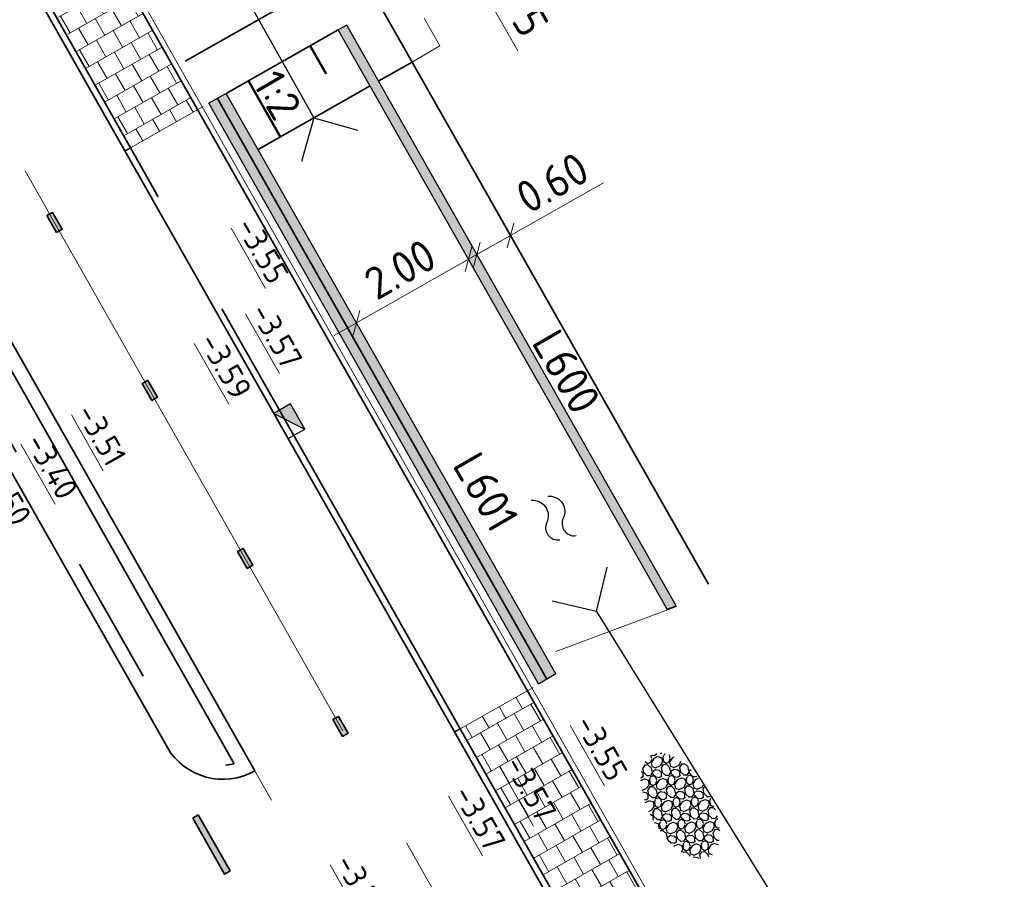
# Model space of a CAD drawing. Header units: metres. Extents: x 111691 to 117439, y 474133 to 478789.
# Tile 29 of 127: x 114661 to 114676, y 476016 to 476029. Entities that reach past the tile are written whole.
import ezdxf
from ezdxf.enums import TextEntityAlignment as Align

# ---------------------------------------------------------------- set-up
doc = ezdxf.new("R2010")
doc.units = ezdxf.units.M
for name, pattern in [('AM-AS', [16, 10, -2, 2, -2]), ('VH-GAZONBAND_100X200', [9.5, 7.5, -2]), ('VH-RWSBAND', [24, 10, -2, 2, -2, 2, -2, 2, -2]), ('XX-HIDDEN', [4, 2, -2])]:
    doc.linetypes.add(name, pattern=pattern)
doc.layers.get('Defpoints').update_dxf_attribs({"lineweight": 25})
for name, color, linetype, lineweight in [('N-WE-AM-AS-G', 10, 'AM-AS', 18), ('N-WE-GW-TALUD-G', 90, 'Continuous', 35), ('N-WE-GW-TALUDARCERING_KORT-G', 90, 'Continuous', 50), ('N-WE-IE-TERREINAFSCHEIDING_KUNSTMATIG_HEKWERK-G', 20, 'IE-TERREINAFSCHEIDING-KUNSTMATIG', 35), ('N-WE-IE-TERREINAFSCHEIDING_KUNSTMATIG_RASTERHEKWERK-G', 20, 'IE-TERREINAFSCHEIDING-KUNSTMATIG-OPEN', 35), ('N-WE-IE-TERREINAFSCHEIDING_NATUURLIJK-G', 60, 'IE-TERREINAFSCHEIDING-NATUURLIJK', 35), ('N-WE-KW-KUNSTERK_DAMWAND_L600-G', 5, 'Continuous', 30), ('N-WE-KW-KUNSTERK_DAMWAND_L601-G', 5, 'Continuous', 30), ('N-WE-KW-KUNSTWERK_KEERCONSTRUCTIE-A', 251, 'Continuous', 30), ('N-WE-OG-WATER-S', 7, 'Continuous', 25), ('N-WE-RI-HWA_KOLK-S', 150, 'Continuous', 25), ('N-WE-VH-HOOGTELABEL-T18', 2, 'Continuous', 18), ('N-WE-VH-KANTOPSLUITING_GAZONBAND_100X200-G', 90, 'VH-GAZONBAND_100X200', 35), ('N-WE-VH-KANTOPSLUITING_OPSLUITBAND_100X200-G', 150, 'Continuous', 35), ('N-WE-VH-KANTOPSLUITING_TROTTOIRBAND_RWS_110 220-G', 210, 'VH-RWSBAND', 35), ('N-WE-VH-KANTOPSLUITING_VOORKANTBAND-G', 7, 'Continuous', 35), ('N-WE-VH-KANTVERHARDING-G', 1, 'Continuous', 35), ('N-WE-VH-MATERIAALGRENS-G', 7, 'XX-HIDDEN', 18), ('N-WE-VH-VERHARDING-M-50', 7, 'Continuous', 18), ('N-WE-VH-VERHARDING_HALFVERHARDING_GRIND-S', 7, 'Continuous', 25), ('N-WE-VH-VERHARDING_TEGEL60-A', 252, 'Continuous', 18), ('N-WE-VW-MARKERING-G', 7, 'Continuous', 35), ('N-WE-WH-DUIKER-S', 150, 'Continuous', 25), ('X-XX-AL-AANPIJLING-M', 7, 'Continuous', 18), ('X-XX-AL-AANPIJLING-T25', 7, 'Continuous', 25)]:
    doc.layers.add(name, color=color, linetype=linetype, lineweight=lineweight)
doc.layers.add('N-WE-VW-MARKERING_LANGS_STREEP_11_010-A', color=7, linetype='Continuous')
doc.layers.add('N-WE-VW-MARKERING_LANGS_STREEP_30270_010-A', color=7, linetype='Continuous')
doc.styles.add('NLCS-ISO', font='NLCS-ISO.ttf')
doc.styles.add('NLCS-ISO-ANNOTATIEF-T25', font='NLCS-ISO.ttf', dxfattribs={"height": 2.5})
doc.styles.add('NLCS-ISO-M200-T18', font='NLCS-ISO.ttf', dxfattribs={"height": 0.36})
doc.linetypes.add('IE-TERREINAFSCHEIDING-KUNSTMATIG', pattern='A,4,[82,NLCS.SHX,S=0.75,R=90,X=0,Y=0],4,-2', length=10)
doc.linetypes.add('IE-TERREINAFSCHEIDING-KUNSTMATIG-OPEN', pattern='A,7,-1.5,[67,NLCS.SHX,S=0.75,R=0,X=0,Y=0],-1.5', length=10)
doc.linetypes.add('IE-TERREINAFSCHEIDING-NATUURLIJK', pattern='A,4,[67,NLCS.SHX,S=0.75,R=45,X=0,Y=0],4,-1.5', length=9.5)
doc.dimstyles.new('NLCS-ANNOTATIEF-T25-SCHRAP_L2_H1', dxfattribs={"dimtxt": 2.5, "dimasz": 1.4, "dimexe": 2, "dimexo": 2, "dimgap": 0.7, "dimtad": 1, "dimzin": 0, "dimdsep": 46, "dimtxsty": 'NLCS-ISO-ANNOTATIEF-T25', "dimblk": 'OBLIQUE', "dimcen": 0, "dimdle": 2, "dimclrd": 256, "dimclre": 256, "dimclrt": 256, "dimadec": 1, "dimazin": 0, "dimtfac": 1, "dimtdec": 3, "dimtofl": 0, "dimtmove": 0, "dimatfit": 3, "dimldrblk": 'OBLIQUE', "dimfxl": 2, "dimfxlon": 1, "dimtfillclr": 256, "dimtolj": 1, "dimtzin": 0, "dimlwd": -1, "dimlwe": -1, "dimarcsym": 0})
pattern_1 = [(299.72, (0, 0), (0.278997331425, -0.18617327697), [0.3, -0.3]), (29.72, (0, 0), (-0.14872855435, 0.26053755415), [])]

# ---------------------------------------------------------------- blocks, each defined once
blk = doc.blocks.new('SOG-WATER-SO')
at = {"flags": 128}
for points in [[(-2.514, 0.557), (-2.426, 0.695, -0.538831), (-0.418, 0.731, 0.605168), (1.257, 0.929, -4.035705)], [(-2.882, -0.712), (-2.794, -0.573, -0.538831), (-0.786, -0.538, 0.605168), (0.89, -0.34, -4.035705)]]:
    blk.add_lwpolyline(points, format="xyb", dxfattribs=at)
blk = doc.blocks.new('*U36')
at = {"color": 0, "linetype": 'Continuous', "lineweight": -2}
for p, q in [((0, 0), (-1, 1)), ((12.518, -0.003), (13.518, 0.996)), ((0, 0), (-1, -1)), ((12.518, -0.003), (13.518, -1.004))]:
    blk.add_line(p, q, dxfattribs=at)
at = {"color": 0, "linetype": 'ByBlock', "lineweight": -2}
blk.add_line((0, 0), (12.518, -0.003), dxfattribs=at)
at = {"style": 'NLCS-ISO'}
blk.add_attdef('DIAMETER', text='', height=1.8, rotation=359.984, dxfattribs=at).set_placement((6.259, -0.002), align=Align.BOTTOM_CENTER)
blk = doc.blocks.new('SVH-GRIND-SO')
at = {"ltscale": 0.1}
for p, q in [((-1.677, 2.833), (-1.685, 2.913)), ((-1.464, 2.631), (-1.434, 2.952)), ((-0.509, 2.823), (-0.624, 3.032)), ((-0.441, 3.041), (-0.309, 2.803)), ((0.512, 2.772), (0.656, 3.032)), ((1.076, 2.746), (0.852, 2.996)), ((1.631, 2.811), (1.642, 2.926)), ((-4.413, 1.715), (-4.392, 1.941)), ((-3.458, 1.907), (-3.686, 2.321)), ((-3.27, 2.481), (-3.443, 2.169)), ((-3.43, 2.2), (-3.258, 1.887)), ((-2.836, 2.628), (-3.253, 2.499)), ((-2.421, 2.489), (-2.837, 2.619)), ((-2.503, 2.606), (-2.515, 2.737)), ((-2.243, 2.416), (-2.506, 2.562)), ((-2.437, 1.856), (-2.264, 2.168)), ((-2.252, 2.2), (-2.424, 2.512)), ((-2.238, 2.45), (-1.897, 2.556)), ((-2.143, 2.12), (-2.113, 2.44)), ((-2.109, 2.418), (-1.847, 2.549)), ((-1.873, 1.83), (-2.096, 2.08)), ((-1.889, 2.564), (-1.667, 2.831)), ((-1.549, 2.454), (-1.85, 2.547)), ((-1.243, 2.146), (-1.504, 2.438)), ((-1.452, 2.628), (-1.221, 2.212)), ((-1.317, 1.894), (-1.29, 2.186)), ((-1.232, 2.2), (-0.86, 2.085)), ((-0.751, 1.98), (-1.168, 1.851)), ((-0.855, 2.089), (-0.559, 2.346)), ((-0.336, 1.842), (-0.752, 1.971)), ((-0.57, 2.317), (-0.525, 2.79)), ((-0.418, 1.958), (-0.444, 2.234)), ((-0.434, 2.233), (-0.197, 2.517)), ((-0.158, 1.768), (-0.421, 1.914)), ((-0.305, 2.78), (0.111, 2.651)), ((0.136, 2.616), (-0.205, 2.51)), ((0.113, 2.66), (0.53, 2.79)), ((0.376, 2.445), (0.131, 2.581)), ((0.196, 1.916), (0.418, 2.183)), ((0.408, 2.185), (0.379, 2.488)), ((0.621, 1.984), (0.665, 2.456)), ((0.634, 1.981), (0.864, 1.564)), ((0.672, 2.446), (0.968, 2.702)), ((1.31, 2.589), (0.936, 2.706)), ((1.031, 2.761), (1.372, 2.655)), ((1.576, 2.175), (1.348, 2.59)), ((1.375, 2.658), (1.636, 2.789)), ((1.515, 1.669), (1.56, 2.142)), ((1.764, 2.749), (1.591, 2.437)), ((1.603, 2.468), (1.776, 2.155)), ((1.78, 2.133), (2.197, 2.003)), ((2.055, 2.852), (1.781, 2.767)), ((2.221, 1.968), (1.88, 1.862)), ((2.198, 2.012), (2.615, 2.142)), ((2.461, 1.797), (2.216, 1.933)), ((2.597, 2.124), (2.77, 2.437)), ((2.782, 2.468), (2.648, 2.71)), ((2.757, 1.798), (3.053, 2.054)), ((2.89, 2.389), (2.914, 2.632)), ((3.161, 2.098), (2.938, 2.349)), ((3.395, 1.942), (3.021, 2.058)), ((3.116, 2.113), (3.457, 2.007)), ((3.661, 1.528), (3.433, 1.942)), ((3.46, 2.01), (3.721, 2.141)), ((3.849, 2.102), (3.676, 1.789)), ((3.716, 2.163), (3.731, 2.321)), ((4.035, 2.172), (3.866, 2.119)), ((-5.392, 0.95), (-5.368, 0.957)), ((-5.385, 0.94), (-5.301, 1.093)), ((-5.092, 1.204), (-5.076, 1.373)), ((-4.822, 0.914), (-5.045, 1.164)), ((-4.818, 1.622), (-4.796, 1.633)), ((-4.498, 1.538), (-4.798, 1.631)), ((-4.523, 0.825), (-4.262, 0.957)), ((-4.192, 1.23), (-4.453, 1.522)), ((-4.4, 1.712), (-4.17, 1.296)), ((-4.266, 0.978), (-4.239, 1.27)), ((-4.181, 1.284), (-3.809, 1.169)), ((-3.7, 1.064), (-4.116, 0.935)), ((-3.804, 1.173), (-3.508, 1.429)), ((-3.284, 0.926), (-3.701, 1.055)), ((-3.519, 1.401), (-3.474, 1.874)), ((-3.367, 1.042), (-3.393, 1.318)), ((-3.383, 1.317), (-3.146, 1.601)), ((-3.107, 0.852), (-3.37, 0.998)), ((-3.254, 1.864), (-2.837, 1.735)), ((-2.813, 1.7), (-3.154, 1.594)), ((-3.102, 0.887), (-2.761, 0.993)), ((-2.972, 0.854), (-2.711, 0.986)), ((-2.836, 1.744), (-2.419, 1.874)), ((-2.573, 1.529), (-2.818, 1.665)), ((-2.753, 1), (-2.531, 1.267)), ((-2.412, 0.89), (-2.713, 0.983)), ((-2.541, 1.269), (-2.57, 1.572)), ((-2.328, 1.068), (-2.283, 1.54)), ((-2.315, 1.064), (-2.085, 0.648)), ((-2.276, 1.53), (-1.981, 1.786)), ((-1.639, 1.673), (-2.013, 1.79)), ((-1.918, 1.845), (-1.577, 1.739)), ((-1.372, 1.259), (-1.601, 1.674)), ((-1.574, 1.742), (-1.313, 1.873)), ((-1.434, 0.753), (-1.389, 1.226)), ((-1.185, 1.833), (-1.358, 1.521)), ((-1.345, 1.552), (-1.173, 1.239)), ((-1.169, 1.217), (-0.752, 1.087)), ((-0.728, 1.052), (-1.069, 0.946)), ((-0.751, 1.096), (-0.334, 1.226)), ((-0.487, 0.881), (-0.733, 1.017)), ((-0.352, 1.208), (-0.179, 1.521)), ((-0.167, 1.552), (-0.339, 1.864)), ((-0.191, 0.882), (0.104, 1.138)), ((-0.153, 1.803), (0.188, 1.909)), ((-0.058, 1.472), (-0.028, 1.793)), ((-0.023, 1.77), (0.238, 1.902)), ((0.212, 1.182), (-0.011, 1.433)), ((0.446, 1.026), (0.072, 1.142)), ((0.167, 1.197), (0.508, 1.091)), ((0.536, 1.806), (0.235, 1.899)), ((0.713, 0.612), (0.484, 1.026)), ((0.511, 1.094), (0.772, 1.225)), ((0.842, 1.499), (0.582, 1.791)), ((0.9, 1.186), (0.728, 0.873)), ((0.768, 1.247), (0.795, 1.538)), ((0.853, 1.553), (1.225, 1.437)), ((1.334, 1.333), (0.918, 1.203)), ((1.23, 1.442), (1.526, 1.698)), ((1.75, 1.194), (1.333, 1.323)), ((1.667, 1.31), (1.641, 1.587)), ((1.651, 1.585), (1.888, 1.87)), ((1.927, 1.12), (1.664, 1.266)), ((1.918, 0.904), (1.746, 1.217)), ((1.932, 1.155), (2.273, 1.261)), ((2.027, 0.825), (2.057, 1.145)), ((2.062, 1.123), (2.323, 1.254)), ((2.281, 1.269), (2.503, 1.536)), ((2.621, 1.158), (2.32, 1.252)), ((2.493, 1.537), (2.464, 1.841)), ((2.927, 0.851), (2.667, 1.143)), ((2.706, 1.336), (2.751, 1.808)), ((2.719, 1.333), (2.949, 0.916)), ((3.315, 0.794), (3.611, 1.05)), ((3.6, 1.021), (3.645, 1.494)), ((3.689, 1.82), (3.861, 1.508)), ((3.736, 0.937), (3.973, 1.222)), ((3.865, 1.485), (4.282, 1.355)), ((4.306, 1.32), (3.965, 1.214)), ((4.283, 1.365), (4.7, 1.494)), ((4.546, 1.149), (4.301, 1.286)), ((4.578, 0.889), (4.549, 1.193)), ((4.682, 1.476), (4.791, 1.674)), ((4.791, 0.688), (4.836, 1.16)), ((4.843, 1.151), (5.106, 1.378)), ((-5.361, -0.026), (-5.641, 0.06)), ((-5.638, 0.16), (-5.48, 0.351)), ((-5.521, 0.613), (-5.544, 0.625)), ((-5.49, 0.353), (-5.518, 0.656)), ((-5.277, 0.151), (-5.232, 0.624)), ((-5.264, 0.148), (-5.034, -0.268)), ((-5.225, 0.614), (-4.93, 0.869)), ((-4.588, 0.757), (-4.962, 0.873)), ((-4.867, 0.929), (-4.526, 0.823)), ((-4.321, 0.343), (-4.55, 0.758)), ((-4.382, -0.163), (-4.337, 0.31)), ((-4.134, 0.917), (-4.306, 0.605)), ((-4.294, 0.636), (-4.122, 0.323)), ((-4.247, -0.247), (-4.01, 0.037)), ((-4.118, 0.301), (-3.701, 0.171)), ((-3.677, 0.136), (-4.018, 0.03)), ((-3.7, 0.18), (-3.283, 0.31)), ((-3.436, -0.035), (-3.682, 0.101)), ((-3.404, -0.295), (-3.433, 0.009)), ((-3.3, 0.292), (-3.128, 0.605)), ((-3.116, 0.636), (-3.288, 0.948)), ((-3.14, -0.034), (-2.845, 0.222)), ((-3.007, 0.556), (-2.977, 0.876)), ((-2.737, 0.266), (-2.96, 0.517)), ((-2.503, 0.109), (-2.877, 0.226)), ((-2.782, 0.281), (-2.441, 0.175)), ((-2.236, -0.304), (-2.465, 0.11)), ((-2.438, 0.178), (-2.177, 0.309)), ((-2.107, 0.583), (-2.367, 0.875)), ((-2.049, 0.27), (-2.221, -0.043)), ((-2.181, 0.331), (-2.154, 0.622)), ((-2.096, 0.637), (-1.724, 0.521)), ((-1.614, 0.416), (-2.031, 0.287)), ((-1.719, 0.526), (-1.423, 0.782)), ((-1.199, 0.278), (-1.616, 0.407)), ((-1.282, 0.394), (-1.308, 0.671)), ((-1.298, 0.669), (-1.061, 0.954)), ((-1.022, 0.204), (-1.285, 0.35)), ((-1.03, -0.012), (-1.203, 0.3)), ((-1.017, 0.239), (-0.676, 0.345)), ((-0.922, -0.091), (-0.892, 0.229)), ((-0.887, 0.207), (-0.626, 0.338)), ((-0.668, 0.353), (-0.446, 0.62)), ((-0.327, 0.242), (-0.628, 0.336)), ((-0.456, 0.621), (-0.484, 0.925)), ((-0.022, -0.065), (-0.282, 0.227)), ((-0.243, 0.42), (-0.198, 0.892)), ((-0.23, 0.417), (0, 0)), ((0.366, -0.122), (0.662, 0.134)), ((0.652, 0.105), (0.696, 0.578)), ((0.74, 0.904), (0.912, 0.592)), ((0.804, -0.254), (0.777, 0.023)), ((0.787, 0.021), (1.024, 0.306)), ((0.916, 0.569), (1.333, 0.439)), ((1.357, 0.404), (1.016, 0.298)), ((1.334, 0.449), (1.751, 0.578)), ((1.598, 0.233), (1.352, 0.37)), ((1.629, -0.027), (1.601, 0.277)), ((1.734, 0.56), (1.906, 0.873)), ((1.842, -0.228), (1.887, 0.244)), ((1.894, 0.235), (2.189, 0.49)), ((2.298, 0.534), (2.074, 0.785)), ((2.531, 0.378), (2.157, 0.494)), ((2.252, 0.55), (2.593, 0.444)), ((2.798, -0.036), (2.569, 0.378)), ((2.596, 0.446), (2.857, 0.577)), ((2.985, 0.538), (2.813, 0.225)), ((2.825, 0.256), (2.998, -0.056)), ((2.853, 0.599), (2.88, 0.891)), ((2.938, 0.905), (3.31, 0.789)), ((3.419, 0.685), (3.003, 0.555)), ((3.835, 0.546), (3.418, 0.676)), ((3.752, 0.662), (3.726, 0.939)), ((4.012, 0.473), (3.749, 0.619)), ((3.819, -0.087), (3.991, 0.225)), ((4.003, 0.256), (3.831, 0.569)), ((4.017, 0.507), (4.358, 0.613)), ((4.112, 0.177), (4.142, 0.497)), ((4.147, 0.475), (4.408, 0.606)), ((4.383, -0.113), (4.159, 0.137)), ((4.366, 0.621), (4.588, 0.888)), ((4.707, 0.51), (4.406, 0.604)), ((5.013, 0.203), (4.752, 0.495)), ((4.804, 0.685), (5.034, 0.268)), ((4.938, -0.049), (4.965, 0.243)), ((5.023, 0.257), (5.395, 0.142)), ((5.505, 0.037), (5.088, -0.092)), ((5.4, 0.146), (5.65, 0.362)), ((5.672, -0.025), (5.503, 0.028)), ((-5.428, -0.729), (-5.389, -0.741)), ((-5.387, -0.738), (-5.125, -0.607)), ((-5.056, -0.333), (-5.316, -0.041)), ((-4.997, -0.646), (-5.17, -0.959)), ((-5.158, -0.928), (-4.985, -1.241)), ((-5.13, -0.586), (-5.102, -0.294)), ((-5.044, -0.279), (-4.672, -0.395)), ((-4.563, -0.5), (-4.98, -0.629)), ((-4.668, -0.39), (-4.372, -0.134)), ((-4.148, -0.638), (-4.565, -0.509)), ((-4.23, -0.522), (-4.257, -0.246)), ((-3.971, -0.712), (-4.233, -0.566)), ((-3.979, -0.928), (-4.152, -0.616)), ((-3.965, -0.677), (-3.624, -0.571)), ((-3.871, -1.008), (-3.84, -0.687)), ((-3.836, -0.71), (-3.574, -0.578)), ((-3.617, -0.564), (-3.395, -0.297)), ((-3.276, -0.674), (-3.577, -0.581)), ((-2.97, -0.981), (-3.231, -0.689)), ((-3.192, -0.496), (-3.147, -0.024)), ((-3.179, -0.499), (-2.949, -0.916)), ((-3.045, -1.233), (-3.017, -0.942)), ((-2.959, -0.927), (-2.587, -1.043)), ((-2.583, -1.038), (-2.287, -0.782)), ((-2.297, -0.811), (-2.252, -0.338)), ((-2.209, -0.012), (-2.036, -0.325)), ((-2.145, -1.17), (-2.171, -0.893)), ((-2.161, -0.895), (-1.925, -0.61)), ((-2.033, -0.347), (-1.616, -0.477)), ((-1.591, -0.512), (-1.932, -0.618)), ((-1.614, -0.467), (-1.198, -0.338)), ((-1.351, -0.683), (-1.597, -0.546)), ((-1.532, -1.211), (-1.309, -0.944)), ((-1.319, -0.943), (-1.348, -0.639)), ((-1.215, -0.356), (-1.043, -0.043)), ((-1.107, -1.144), (-1.062, -0.672)), ((-1.055, -0.681), (-0.76, -0.426)), ((-0.651, -0.382), (-0.875, -0.131)), ((-0.418, -0.538), (-0.792, -0.422)), ((-0.696, -0.366), (-0.356, -0.472)), ((-0.151, -0.952), (-0.38, -0.538)), ((-0.353, -0.47), (-0.092, -0.339)), ((0.036, -0.378), (-0.136, -0.691)), ((-0.124, -0.66), (0.049, -0.972)), ((-0.096, -0.317), (-0.068, -0.025)), ((-0.01, -0.011), (0.362, -0.127)), ((0.471, -0.231), (0.054, -0.361)), ((0.886, -0.37), (0.469, -0.24)), ((1.063, -0.443), (0.801, -0.297)), ((0.87, -1.003), (1.042, -0.691)), ((1.055, -0.66), (0.882, -0.347)), ((1.069, -0.409), (1.409, -0.303)), ((1.163, -0.739), (1.193, -0.419)), ((1.198, -0.441), (1.46, -0.31)), ((1.434, -1.029), (1.21, -0.779)), ((1.417, -0.295), (1.639, -0.028)), ((1.758, -0.406), (1.457, -0.312)), ((2.064, -0.713), (1.803, -0.421)), ((1.855, -0.231), (2.085, -0.648)), ((1.989, -0.965), (2.017, -0.673)), ((2.075, -0.659), (2.447, -0.774)), ((2.556, -0.879), (2.139, -1.009)), ((2.451, -0.77), (2.747, -0.514)), ((2.971, -1.018), (2.554, -0.888)), ((2.737, -0.543), (2.781, -0.07)), ((2.889, -0.901), (2.862, -0.625)), ((2.873, -0.626), (3.109, -0.342)), ((3.148, -1.091), (2.886, -0.945)), ((3.001, -0.079), (3.418, -0.208)), ((3.442, -0.244), (3.101, -0.35)), ((3.154, -1.057), (3.495, -0.951)), ((3.419, -0.199), (3.836, -0.07)), ((3.683, -0.415), (3.437, -0.278)), ((3.502, -0.943), (3.725, -0.676)), ((3.715, -0.674), (3.686, -0.371)), ((3.927, -0.876), (3.972, -0.403)), ((3.94, -0.879), (4.17, -1.296)), ((3.979, -0.413), (4.274, -0.158)), ((4.616, -0.27), (4.242, -0.154)), ((4.337, -0.098), (4.678, -0.204)), ((4.883, -0.684), (4.654, -0.27)), ((4.681, -0.202), (4.942, -0.07)), ((4.822, -1.191), (4.867, -0.717)), ((5.07, -0.11), (4.898, -0.422)), ((4.91, -0.391), (5.083, -0.704)), ((5.086, -0.727), (5.407, -0.826)), ((5.323, -0.955), (5.187, -0.997)), ((-4.981, -1.263), (-4.565, -1.393)), ((-4.54, -1.428), (-4.776, -1.501)), ((-4.563, -1.384), (-4.147, -1.254)), ((-4.3, -1.599), (-4.545, -1.462)), ((-4.268, -1.859), (-4.297, -1.555)), ((-4.263, -1.866), (-4.258, -1.86)), ((-4.164, -1.272), (-3.991, -0.959)), ((-4.049, -1.989), (-4.011, -1.588)), ((-4.004, -1.598), (-3.708, -1.342)), ((-3.6, -1.298), (-3.824, -1.047)), ((-3.366, -1.454), (-3.74, -1.338)), ((-3.645, -1.283), (-3.304, -1.388)), ((-3.1, -1.868), (-3.329, -1.454)), ((-3.302, -1.386), (-3.04, -1.255)), ((-3.161, -2.375), (-3.116, -1.901)), ((-2.912, -1.294), (-3.085, -1.607)), ((-3.073, -1.576), (-2.9, -1.888)), ((-2.896, -1.911), (-2.48, -2.04)), ((-2.478, -1.147), (-2.895, -1.277)), ((-2.063, -1.286), (-2.48, -1.157)), ((-2.478, -2.031), (-2.061, -1.902)), ((-1.885, -1.359), (-2.148, -1.213)), ((-2.079, -1.919), (-1.906, -1.607)), ((-1.894, -1.576), (-2.067, -1.263)), ((-1.88, -1.325), (-1.539, -1.219)), ((-1.786, -1.655), (-1.755, -1.335)), ((-1.751, -1.357), (-1.489, -1.226)), ((-1.515, -1.946), (-1.739, -1.695)), ((-1.191, -1.322), (-1.492, -1.228)), ((-1.216, -2.034), (-0.955, -1.903)), ((-0.885, -1.629), (-1.146, -1.337)), ((-1.094, -1.147), (-0.864, -1.564)), ((-0.96, -1.881), (-0.932, -1.589)), ((-0.874, -1.575), (-0.502, -1.69)), ((-0.393, -1.795), (-0.81, -1.925)), ((-0.498, -1.686), (-0.202, -1.43)), ((0.022, -1.934), (-0.394, -1.804)), ((-0.212, -1.459), (-0.167, -0.986)), ((-0.06, -1.817), (-0.086, -1.541)), ((-0.076, -1.542), (0.16, -1.258)), ((0.2, -2.007), (-0.063, -1.861)), ((0.191, -2.224), (0.018, -1.911)), ((0.052, -0.995), (0.469, -1.124)), ((0.494, -1.16), (0.153, -1.266)), ((0.205, -1.973), (0.546, -1.867)), ((0.334, -2.005), (0.596, -1.874)), ((0.471, -1.115), (0.887, -0.986)), ((0.734, -1.331), (0.488, -1.194)), ((0.554, -1.859), (0.776, -1.592)), ((0.894, -1.97), (0.593, -1.876)), ((0.766, -1.591), (0.737, -1.287)), ((0.978, -1.792), (1.023, -1.32)), ((0.991, -1.795), (1.221, -2.212)), ((1.03, -1.329), (1.326, -1.074)), ((1.668, -1.186), (1.293, -1.07)), ((1.389, -1.014), (1.73, -1.12)), ((1.934, -1.6), (1.705, -1.186)), ((1.732, -1.118), (1.994, -0.987)), ((1.873, -2.107), (1.918, -1.633)), ((2.122, -1.026), (1.949, -1.339)), ((1.961, -1.307), (2.134, -1.62)), ((2.009, -2.19), (2.246, -1.906)), ((2.138, -1.643), (2.554, -1.772)), ((2.579, -1.808), (2.238, -1.914)), ((2.556, -1.763), (2.973, -1.634)), ((2.819, -1.978), (2.574, -1.842)), ((2.955, -1.651), (3.128, -1.339)), ((3.14, -1.307), (2.967, -0.995)), ((3.115, -1.977), (3.411, -1.722)), ((3.248, -1.387), (3.279, -1.067)), ((3.283, -1.089), (3.545, -0.958)), ((3.519, -1.677), (3.295, -1.427)), ((3.753, -1.834), (3.378, -1.718)), ((3.474, -1.662), (3.815, -1.768)), ((3.843, -1.053), (3.542, -0.96)), ((3.923, -2.073), (3.79, -1.834)), ((3.817, -1.766), (4.079, -1.634)), ((4.149, -1.361), (3.888, -1.069)), ((4.207, -1.674), (4.034, -1.986)), ((4.074, -1.613), (4.102, -1.321)), ((4.16, -1.307), (4.532, -1.422)), ((4.641, -1.527), (4.224, -1.656)), ((4.536, -1.418), (4.832, -1.162)), ((4.733, -1.565), (4.639, -1.536)), ((4.957, -1.372), (4.948, -1.273)), ((4.958, -1.274), (5.194, -0.989)), ((-3.182, -2.373), (-3.15, -2.346)), ((-3.005, -2.435), (-2.788, -2.174)), ((-2.455, -2.076), (-2.796, -2.182)), ((-2.215, -2.247), (-2.46, -2.11)), ((-2.281, -2.638), (-2.173, -2.508)), ((-2.183, -2.507), (-2.212, -2.203)), ((-1.97, -2.705), (-1.926, -2.236)), ((-1.919, -2.245), (-1.623, -1.99)), ((-1.281, -2.102), (-1.655, -1.986)), ((-1.56, -1.93), (-1.219, -2.036)), ((-1.015, -2.516), (-1.243, -2.102)), ((-1.059, -2.84), (-1.031, -2.549)), ((-0.827, -1.942), (-1, -2.255)), ((-0.988, -2.224), (-0.815, -2.536)), ((-0.811, -2.559), (-0.394, -2.688)), ((-0.741, -2.868), (-0.703, -2.822)), ((-0.37, -2.724), (-0.711, -2.83)), ((-0.393, -2.679), (0.024, -2.55)), ((-0.131, -2.893), (-0.375, -2.758)), ((-0.123, -2.894), (-0.127, -2.851)), ((0.006, -2.567), (0.179, -2.255)), ((0.166, -2.893), (0.462, -2.638)), ((0.299, -2.303), (0.33, -1.983)), ((0.57, -2.593), (0.346, -2.343)), ((0.804, -2.75), (0.43, -2.634)), ((0.525, -2.578), (0.866, -2.684)), ((0.902, -2.858), (0.842, -2.75)), ((0.869, -2.682), (1.13, -2.55)), ((1.2, -2.277), (0.939, -1.985)), ((1.258, -2.59), (1.121, -2.837)), ((1.125, -2.529), (1.153, -2.237)), ((1.211, -2.223), (1.583, -2.338)), ((1.692, -2.443), (1.275, -2.572)), ((1.587, -2.334), (1.884, -2.078)), ((2.107, -2.582), (1.691, -2.452)), ((2.025, -2.465), (1.999, -2.189)), ((2.273, -2.648), (2.022, -2.509)), ((2.166, -2.672), (2.103, -2.559)), ((2.29, -2.621), (2.631, -2.515)), ((2.58, -2.572), (2.681, -2.521)), ((2.639, -2.507), (2.861, -2.24)), ((2.714, -2.535), (2.678, -2.524)), ((2.851, -2.238), (2.822, -1.935)), ((3.065, -2.427), (3.108, -1.967)), ((4.046, -1.955), (4.069, -1.997)), ((0.159, -2.894), (0.16, -2.883))]:
    blk.add_line(p, q, dxfattribs=at)
at = {"style": 'NLCS-ISO', "flags": 1}
blk.add_attdef('FUNCTIE', text='', height=1.8, dxfattribs=at).set_placement((0.116, -3.585), align=Align.MIDDLE_CENTER)
blk = doc.blocks.new('*U317')
at = {"color": 0, "linetype": 'Continuous', "lineweight": -2}
for p, q in [((0, 0), (-0.956, 1.042)), ((0, 0), (-1.042, -0.956)), ((16.984, -0.733), (18.027, 0.223)), ((16.984, -0.733), (17.94, -1.775))]:
    blk.add_line(p, q, dxfattribs=at)
at = {"color": 0, "linetype": 'ByBlock', "lineweight": -2}
blk.add_line((0, 0), (16.984, -0.733), dxfattribs=at)
at = {"style": 'NLCS-ISO'}
blk.add_attdef('DIAMETER', text='', height=1.8, rotation=357.5299, dxfattribs=at).set_placement((8.492, -0.366), align=Align.BOTTOM_CENTER)
blk = doc.blocks.new('_Oblique')
at = {"color": 0, "linetype": 'ByBlock', "lineweight": -2}
blk.add_line((-0.5, -0.5), (0.5, 0.5), dxfattribs=at)
blk = doc.blocks.new('*D318')
at = {"layer": 'Defpoints', "color": 0, "transparency": 16777216}
for p in [(114667.71, 476025.805), (114665.971, 476024.818), (114666.024, 476024.725)]:
    blk.add_point(p, dxfattribs=at)
at = {"layer": 'X-XX-AL-AANPIJLING-M', "transparency": 16777216}
for p, q in [((114668.111, 476025.909), (114665.676, 476024.527)), ((114667.763, 476025.712), (114667.96, 476025.364)), ((114666.024, 476024.725), (114666.221, 476024.377))]:
    blk.add_line(p, q, dxfattribs=at)
at = {"layer": 'X-XX-AL-AANPIJLING-M', "transparency": 16777216, "xscale": 0.28, "yscale": 0.28, "zscale": 0.28}
for p, rotation in [((114667.763, 476025.712), 29.57876741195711), ((114666.024, 476024.725), 209.5787674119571)]:
    blk.add_blockref('_Oblique', p, dxfattribs=dict(at, rotation=rotation))
at = {"layer": 'X-XX-AL-AANPIJLING-M', "transparency": 16777216, "insert": (114666.701, 476025.557), "char_height": 0.5, "attachment_point": 5, "rotation": 29.5788, "style": 'NLCS-ISO-ANNOTATIEF-T25'}
blk.add_mtext('\\A1;2.00', dxfattribs=at)
blk = doc.blocks.new('*D320')
at = {"layer": 'Defpoints', "color": 0, "transparency": 16777216}
for p in [(114668.363, 476026.175), (114668.415, 476026.082), (114667.841, 476025.879)]:
    blk.add_point(p, dxfattribs=at)
at = {"layer": 'X-XX-AL-AANPIJLING-M', "transparency": 16777216}
for p, q in [((114668.415, 476026.082), (114669.859, 476026.901)), ((114667.546, 476025.588), (114668.415, 476026.082)), ((114668.415, 476026.082), (114668.613, 476025.734)), ((114667.893, 476025.786), (114668.091, 476025.438))]:
    blk.add_line(p, q, dxfattribs=at)
at = {"layer": 'X-XX-AL-AANPIJLING-M', "transparency": 16777216, "xscale": 0.28, "yscale": 0.28, "zscale": 0.28}
for p, rotation in [((114668.415, 476026.082), 29.57876740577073), ((114667.893, 476025.786), 209.5787674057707)]:
    blk.add_blockref('_Oblique', p, dxfattribs=dict(at, rotation=rotation))
at = {"layer": 'X-XX-AL-AANPIJLING-M', "transparency": 16777216, "insert": (114669.066, 476026.9), "char_height": 0.5, "attachment_point": 5, "rotation": 29.5788, "style": 'NLCS-ISO-ANNOTATIEF-T25'}
blk.add_mtext('\\A1;0.60', dxfattribs=at)
blk = doc.blocks.new('*D321')
at = {"layer": 'Defpoints', "color": 0, "transparency": 16777216}
for p in [(114667.341, 476031.044), (114665.501, 476030), (114665.872, 476029.348)]:
    blk.add_point(p, dxfattribs=at)
at = {"layer": 'X-XX-AL-AANPIJLING-M', "transparency": 16777216}
for p, q in [((114666.993, 476030.847), (114667.688, 476031.242)), ((114667.341, 476031.044), (114667.908, 476030.044)), ((114667.363, 476030.194), (114668.059, 476030.589)), ((114667.711, 476030.392), (114668.53, 476028.948))]:
    blk.add_line(p, q, dxfattribs=at)
at = {"layer": 'X-XX-AL-AANPIJLING-M', "transparency": 16777216, "xscale": 0.28, "yscale": 0.28, "zscale": 0.28}
for p, rotation in [((114667.341, 476031.044), 119.5787674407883), ((114667.711, 476030.392), 299.5787674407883)]:
    blk.add_blockref('_Oblique', p, dxfattribs=dict(at, rotation=rotation))
at = {"layer": 'X-XX-AL-AANPIJLING-M', "transparency": 16777216, "insert": (114668.529, 476029.741), "char_height": 0.5, "attachment_point": 5, "rotation": 299.5788, "style": 'NLCS-ISO-ANNOTATIEF-T25'}
blk.add_mtext('\\A1;0.75', dxfattribs=at)
blk = doc.blocks.new('N-SRI-KOLK_TROTTOIR-SO')
blk.add_hatch(color=256).paths.add_polyline_path([(1.125, 1.5), (-1.125, 1.5), (-1.125, 0)])
blk.add_line((-1.125, 0), (1.125, 1.5))
at = {"flags": 128}
blk.add_lwpolyline([(-1.125, 0), (1.125, 0), (1.125, 1.5), (-1.125, 1.5)], close=True, dxfattribs=at)

msp = doc.modelspace()

# ---------------------------------------------------------------- hatches: boundary and pattern name
at = {"layer": 'N-WE-KW-KUNSTWERK_KEERCONSTRUCTIE-A'}
h = msp.add_hatch(color=256, dxfattribs=at)
h.dxf.hatch_style = 1
h.paths.add_polyline_path([(114665.872, 476029.348), (114665.741, 476029.274), (114669.679, 476022.336), (114670.851, 476020.277), (114670.989, 476020.331), (114669.81, 476022.41)])
h = msp.add_hatch(color=256, dxfattribs=at)
h.dxf.hatch_style = 1
h.paths.add_polyline_path([(114664.002, 476028.287), (114663.732, 476028.134), (114667.67, 476021.195), (114668.851, 476019.115), (114669.122, 476019.272), (114667.94, 476021.348)])
at = {"layer": 'N-WE-VH-VERHARDING_TEGEL60-A'}
h = msp.add_hatch(dxfattribs=at)
h.set_pattern_fill('AVH-TEGEL_300X300_HALFST-SO', color=256, angle=299.72, pattern_type=2)
h.set_pattern_definition(pattern_1)
h.paths.add_polyline_path([(114661.954, 476030.862), (114660.844, 476032.818), (114659.8, 476032.226), (114660.954, 476030.294)])
h.paths.add_polyline_path([(114660.844, 476032.818), (114660.35, 476033.688), (114659.306, 476033.096), (114659.8, 476032.226)])
h.paths.add_polyline_path([(114663.558, 476028.035), (114663.065, 476028.905), (114662.021, 476028.312), (114662.515, 476027.443)])
h.paths.add_polyline_path([(114663.065, 476028.905), (114661.954, 476030.862), (114660.954, 476030.294), (114662.021, 476028.312)])
h = msp.add_hatch(dxfattribs=at)
h.set_pattern_fill('AVH-TEGEL_300X300_HALFST-SO', color=256, angle=299.72, pattern_type=2)
h.set_pattern_definition(pattern_1)
h.paths.add_polyline_path([(114675.845, 476006.387), (114668.679, 476019.013), (114667.635, 476018.421), (114674.802, 476005.795)])
at = {"layer": 'N-WE-VW-MARKERING_LANGS_STREEP_11_010-A'}
h = msp.add_hatch(color=256, dxfattribs=at)
h.dxf.hatch_style = 1
h.paths.add_polyline_path([(114663.567, 476017.081), (114663.48, 476017.032), (114663.974, 476016.163), (114664.061, 476016.212)])
at = {"layer": 'N-WE-VW-MARKERING_LANGS_STREEP_30270_010-A'}
h = msp.add_hatch(color=256, dxfattribs=at)
h.dxf.hatch_style = 1
h.paths.add_polyline_path([(114661.364, 476026.128), (114661.451, 476026.177), (114661.303, 476026.438), (114661.216, 476026.389)])
h = msp.add_hatch(color=256, dxfattribs=at)
h.dxf.hatch_style = 1
h.paths.add_polyline_path([(114662.845, 476023.519), (114662.932, 476023.568), (114662.784, 476023.829), (114662.697, 476023.78)])
h = msp.add_hatch(color=256, dxfattribs=at)
h.dxf.hatch_style = 1
h.paths.add_polyline_path([(114664.326, 476020.91), (114664.413, 476020.959), (114664.265, 476021.22), (114664.178, 476021.171)])
h = msp.add_hatch(color=256, dxfattribs=at)
h.dxf.hatch_style = 1
h.paths.add_polyline_path([(114665.807, 476018.301), (114665.894, 476018.35), (114665.745, 476018.611), (114665.658, 476018.562)])

# ---------------------------------------------------------------- linework, layer by layer
at = {"layer": 'N-WE-AM-AS-G', "flags": 128}
msp.add_lwpolyline([(114681.341, 475990.431, 0.052582), (114680.209, 475993.026), (114673.897, 476004.148), (114665.062, 476019.715), (114661.305, 476026.333), (114650.42, 476045.511, -0.022645), (114648.469, 476049.343), (114641.571, 476064.557), (114640.066, 476067.874, 0.020777), (114638.102, 476071.768, -0.266837), (114638.248, 476083.226, 0.174617), (114639.709, 476090.883)], format="xyb", dxfattribs=at)
at = {"layer": 'N-WE-GW-TALUD-G'}
for points in [[(114665.741, 476029.274), (114664.002, 476028.287)], [(114666.235, 476028.404), (114664.495, 476027.417)]]:
    msp.add_lwpolyline(points, dxfattribs=at)
at = {"layer": 'N-WE-GW-TALUDARCERING_KORT-G'}
for p, q in [((114665.306, 476029.027), (114665.553, 476028.592)), ((114664.347, 476028.483), (114664.844, 476027.608))]:
    msp.add_line(p, q, dxfattribs=at)
at = {"layer": 'N-WE-IE-TERREINAFSCHEIDING_KUNSTMATIG_HEKWERK-G', "flags": 128}
msp.add_lwpolyline([(114668.98, 476019.191), (114667.801, 476021.269), (114663.863, 476028.208)], dxfattribs=at)
at = {"layer": 'N-WE-IE-TERREINAFSCHEIDING_KUNSTMATIG_RASTERHEKWERK-G'}
msp.add_lwpolyline([(114662.691, 476036.167), (114666.887, 476028.774)], dxfattribs=at)
at = {"layer": 'N-WE-IE-TERREINAFSCHEIDING_NATUURLIJK-G'}
msp.add_lwpolyline([(114666.887, 476028.774), (114666.373, 476028.483)], dxfattribs=at)
at = {"layer": 'N-WE-IE-TERREINAFSCHEIDING_NATUURLIJK-G', "ltscale": 0.5, "flags": 128}
msp.add_lwpolyline([(114671.49, 476020.665), (114670.332, 476022.706), (114666.887, 476028.774)], dxfattribs=at)
at = {"layer": 'N-WE-KW-KUNSTERK_DAMWAND_L600-G'}
for points in [[(114665.872, 476029.348), (114665.741, 476029.274)], [(114670.851, 476020.277), (114670.989, 476020.331)]]:
    msp.add_lwpolyline(points, dxfattribs=at)
at = {"layer": 'N-WE-KW-KUNSTERK_DAMWAND_L600-G', "flags": 128}
for points in [[(114670.857, 476020.267), (114669.679, 476022.336), (114665.741, 476029.274)], [(114670.989, 476020.331), (114669.81, 476022.41), (114665.872, 476029.348)]]:
    msp.add_lwpolyline(points, dxfattribs=at)
at = {"layer": 'N-WE-KW-KUNSTERK_DAMWAND_L601-G'}
for points in [[(114664.002, 476028.287), (114663.732, 476028.134)], [(114669.122, 476019.272), (114668.852, 476019.115)]]:
    msp.add_lwpolyline(points, dxfattribs=at)
at = {"layer": 'N-WE-KW-KUNSTERK_DAMWAND_L601-G', "flags": 128}
for points in [[(114669.122, 476019.272), (114667.94, 476021.348), (114664.002, 476028.287)], [(114668.85, 476019.117), (114667.67, 476021.195), (114663.732, 476028.134)]]:
    msp.add_lwpolyline(points, dxfattribs=at)
at = {"layer": 'N-WE-VH-KANTOPSLUITING_GAZONBAND_100X200-G', "flags": 128}
msp.add_lwpolyline([(114667.635, 476018.421), (114666.453, 476020.504), (114662.515, 476027.443)], dxfattribs=at)
at = {"layer": 'N-WE-VH-KANTOPSLUITING_OPSLUITBAND_100X200-G', "flags": 128}
msp.add_lwpolyline([(114684.711, 475984.986, 0.151344), (114682.645, 475994.408), (114676.332, 476005.53), (114667.497, 476021.097), (114652.855, 476046.893, -0.022645), (114651.019, 476050.499), (114644.121, 476065.713)], format="xyb", dxfattribs=at)
for points in [[(114662.515, 476027.443), (114659.306, 476033.096)], [(114674.802, 476005.795), (114667.635, 476018.421)]]:
    msp.add_lwpolyline(points, dxfattribs=at)
at = {"layer": 'N-WE-VH-KANTOPSLUITING_TROTTOIRBAND_RWS_110 220-G', "flags": 128}
msp.add_lwpolyline([(114659.634, 476024.658, -0.332693), (114659.752, 476025.585), (114664.127, 476017.876, -0.327877), (114663.278, 476018.238)], format="xyb", close=True, dxfattribs=at)
at = {"layer": 'N-WE-VH-KANTOPSLUITING_VOORKANTBAND-G', "flags": 128}
msp.add_lwpolyline([(114682.736, 475981.731, 0.210565), (114681.514, 475993.767), (114675.201, 476004.889), (114666.366, 476020.455), (114651.725, 476046.251, -0.022645), (114649.835, 476049.962), (114642.937, 476065.176)], format="xyb", dxfattribs=at)
at = {"layer": 'N-WE-VH-KANTOPSLUITING_VOORKANTBAND-G'}
for points in [[(114662.515, 476027.443), (114662.428, 476027.393)], [(114667.635, 476018.421), (114667.549, 476018.372)]]:
    msp.add_lwpolyline(points, dxfattribs=at)
msp.add_lwpolyline([(114659.443, 476024.549, -0.414186), (114659.819, 476025.912), (114660, 476025.593), (114660, 476025.593), (114664.443, 476017.766, -0.409683), (114663.087, 476018.128), (114659.443, 476024.549)], format="xyb", dxfattribs=at)
at = {"layer": 'N-WE-VH-KANTVERHARDING-G', "flags": 128}
msp.add_lwpolyline([(114666.458, 476030.543), (114663.362, 476028.786)], dxfattribs=at)
at = {"layer": 'N-WE-VH-MATERIAALGRENS-G'}
for points in [[(114662.169, 476035.871), (114662.691, 476036.167), (114663.126, 476036.414), (114667.32, 476029.025), (114666.895, 476028.779), (114666.373, 476028.483)], [(114662.515, 476027.443), (114663.645, 476028.084)], [(114670.994, 476020.318), (114668.957, 476019.562)]]:
    msp.add_lwpolyline(points, dxfattribs=at)
at = {"layer": 'N-WE-VH-MATERIAALGRENS-G', "flags": 128}
for points in [[(114667.635, 476018.421), (114668.766, 476019.063)], [(114672.599, 476003.395), (114672.592, 476003.408), (114664.443, 476017.766)]]:
    msp.add_lwpolyline(points, dxfattribs=at)
at = {"layer": 'N-WE-VH-VERHARDING-M-50', "flags": 128}
msp.add_lwpolyline([(114684.79, 475984.979, 0.151344), (114682.714, 475994.448), (114676.401, 476005.57), (114667.566, 476021.136), (114652.925, 476046.932, -0.022645), (114651.092, 476050.532), (114644.194, 476065.746)], format="xyb", dxfattribs=at)
at = {"layer": 'N-WE-VW-MARKERING-G'}
for points in [[(114661.364, 476026.128), (114661.451, 476026.177), (114661.303, 476026.438), (114661.216, 476026.389)], [(114662.845, 476023.519), (114662.932, 476023.568), (114662.784, 476023.829), (114662.697, 476023.78)], [(114664.326, 476020.91), (114664.413, 476020.959), (114664.265, 476021.22), (114664.178, 476021.171)], [(114665.807, 476018.301), (114665.894, 476018.35), (114665.745, 476018.611), (114665.658, 476018.562)], [(114663.567, 476017.081), (114663.48, 476017.032), (114663.974, 476016.163), (114664.061, 476016.212)]]:
    msp.add_lwpolyline(points, close=True, dxfattribs=at)

# ---------------------------------------------------------------- block references
at = {"layer": 'N-WE-OG-WATER-S', "xscale": 0.2, "yscale": 0.2, "zscale": 0.2, "rotation": 300.111783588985}
msp.add_blockref('SOG-WATER-SO', (114669.151, 476021.544), dxfattribs=at)
at = {"layer": 'N-WE-RI-HWA_KOLK-S', "xscale": 0.2, "yscale": 0.2, "zscale": 0.2, "rotation": 299.5787674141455}
msp.add_blockref('N-SRI-KOLK_TROTTOIR-SO', (114664.852, 476023.122), dxfattribs=at)
at = {"layer": 'N-WE-VH-VERHARDING_HALFVERHARDING_GRIND-S', "xscale": 0.16, "yscale": 0.16, "zscale": 0.16, "rotation": 300.1117835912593}
msp.add_blockref('SVH-GRIND-SO', (114671.043, 476017.218), dxfattribs=at)
at = {"layer": 'N-WE-WH-DUIKER-S', "xscale": 0.5, "yscale": 0.5, "zscale": 0.5, "rotation": 301.8205227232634}
for name, p in [('*U317', (114661.195, 476035.318)), ('*U36', (114669.754, 476020.239))]:
    msp.add_blockref(name, p, dxfattribs=at)

# ---------------------------------------------------------------- texts
at = {"layer": 'N-WE-VH-HOOGTELABEL-T18', "style": 'NLCS-ISO-M200-T18'}
for s, p in [('%%U-3.55', (114664.141, 476026.23)), ('%%U-3.57', (114664.362, 476024.898)), ('%%U-3.59', (114663.568, 476024.437)), ('%%U-3.51', (114661.659, 476023.331)), ('%%U-3.40', (114660.874, 476022.875)), ('%%U-3.50', (114660.156, 476022.458)), ('%%U-3.55', (114669.406, 476018.506)), ('%%U-3.57', (114668.309, 476017.87)), ('%%U-3.57', (114667.515, 476017.409)), ('%%U-3.51', (114665.678, 476016.343))]:
    msp.add_text(s, height=0.36, rotation=299.7212, dxfattribs=at).set_placement(p)
at = {"layer": 'X-XX-AL-AANPIJLING-T25', "char_height": 0.5, "attachment_point": 1, "rotation": 300.1118, "style": 'NLCS-ISO-ANNOTATIEF-T25'}
for s, insert, width in [('1:2', (114664.832, 476028.699), 1.25621), ('L600', (114669.165, 476024.672), 1.35001), ('L601', (114667.935, 476022.767), 1.35001)]:
    msp.add_mtext(s, dxfattribs=dict(at, insert=insert, width=width))

# ---------------------------------------------------------------- dimensions: what is measured, and where the dimension line sits
at = {"layer": 'X-XX-AL-AANPIJLING-M'}
dim = msp.add_linear_dim(base=(114667.341, 476031.044), p1=(114665.872, 476029.348), p2=(114665.501, 476030), angle=119.5788, dimstyle='NLCS-ANNOTATIEF-T25-SCHRAP_L2_H1', dxfattribs=at)
dim.commit()
dim.dimension.update_dxf_attribs({"geometry": '*D321', "text_midpoint": (114668.19, 476029.548), "dimtype": 161})
for p1, p2, distance, picture, middle in [((114667.841, 476025.879), (114668.363, 476026.175), -0.107, '*D320', (114669.066, 476026.9)), ((114667.71, 476025.805), (114665.971, 476024.818), 0.107, '*D318', (114666.701, 476025.557))]:
    dim = msp.add_aligned_dim(p1=p1, p2=p2, distance=distance, dimstyle='NLCS-ANNOTATIEF-T25-SCHRAP_L2_H1', dxfattribs=at)
    dim.commit()
    dim.dimension.update_dxf_attribs({"geometry": picture, "text_midpoint": middle})

doc.saveas('drawing.dxf')
